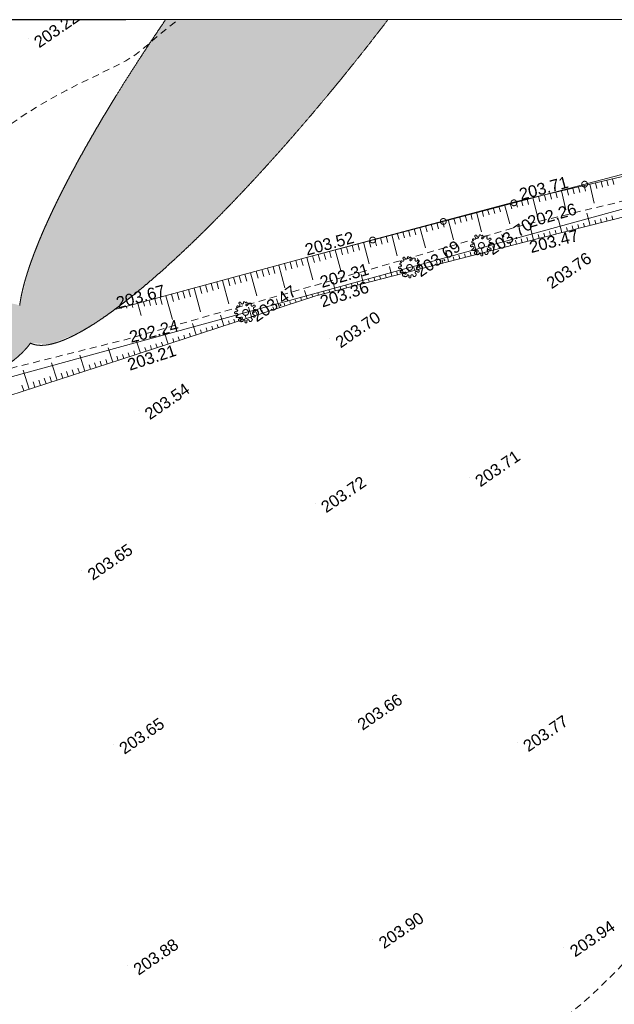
# Model space of a CAD drawing. Header units: millimetres. Extents: x -446952 to 537903, y -185749 to 168493.
# Tile 154 of 155: x 435644 to 486512, y 84259 to 168493. Entities that reach past the tile are written whole.
import ezdxf
from ezdxf.xclip import XClip

# ---------------------------------------------------------------- set-up
doc = ezdxf.new("R2010")
doc.units = ezdxf.units.MM
doc.header["$MEASUREMENT"] = 0
doc.header["$XCLIPFRAME"] = 0
doc.linetypes.add('FOSSE', pattern=[1000, 600, -400])
doc.linetypes.add('Wipeout_Contour', pattern=[1000, 0, -1000])
for name, color, linetype in [('02 AF-17-0322 ZAE POMME- CHANTIER-2018-09-26_2_2D - Dessins placés - Géomètre.2D', 7, 'Continuous'), ('02 AF-17-0322 ZAE POMME- CHANTIER-2018-09-26_2_X-PAP-PL_PT_1_TN décapé', 7, 'Continuous'), ('02 AF-17-0322 ZAE POMME- CHANTIER-2018-09-26_2_X-PTS TOPO-TEXTE TOPOALT', 7, 'Continuous'), ('02 AF-17-0322 ZAE POMME- CHANTIER-2018-09-26_2_X-PTS TOPO-TOPOPOINT', 7, 'Continuous'), ('02 AF-17-0322 ZAE POMME- CHANTIER-2018-09-26_2_Y - FDP TOPO-LIMITES_ 98061', 7, 'Continuous'), ('02 AF-17-0322 ZAE POMME- CHANTIER-2018-09-26_2_Y-FDP TOPO-CN_1_00', 7, 'Continuous'), ('02 AF-17-0322 ZAE POMME- CHANTIER-2018-09-26_2_Y-FDP TOPO-TOP_AXE_FOSSE', 7, 'Continuous'), ('02 AF-17-0322 ZAE POMME- CHANTIER-2018-09-26_2_Y-FDP TOPO-TOP_BARBULE', 7, 'Continuous'), ('02 AF-17-0322 ZAE POMME- CHANTIER-2018-09-26_2_Y-FDP TOPO-TOP_CLOTURE', 7, 'Continuous'), ('02 AF-17-0322 ZAE POMME- CHANTIER-2018-09-26_2_Y-FDP TOPO-TOP_TALUS', 7, 'Continuous'), ('02 AF-17-0322 ZAE POMME- CHANTIER-2018-09-26_2_Y-FDP TOPO-TOP_VEGETATION', 7, 'Continuous'), ('02 AF-17-0322 ZAE POMME- CHANTIER-2018-09-26_2_Y-FDP TOPO-TOP_VEGETATION_symb', 7, 'Continuous'), ('2D - Dessins placés - Géomètre.2D', 7, 'Continuous')]:
    doc.layers.add(name, color=color, linetype=linetype)
doc.styles.add('STYLE_GENERE_4', font='txt')

# ---------------------------------------------------------------- blocks, each defined once
blk = doc.blocks.new('Dessin_1_2', base_point=(-56559339, -2771872408))
at = {"color": 254, "linetype": 'Wipeout_Contour', "lineweight": 0, "ltscale": 2094265.569888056}
blk.add_wipeout([(-446952, -185749), (537903, -185749), (537903, 168493), (-446952, 168064)], dxfattribs=at).dxf.layer = '02 AF-17-0322 ZAE POMME- CHANTIER-2018-09-26_2_2D - Dessins placés - Géomètre.2D'
at = {"layer": '02 AF-17-0322 ZAE POMME- CHANTIER-2018-09-26_2_Y-FDP TOPO-TOP_VEGETATION', "linetype": 'Continuous', "lineweight": 15, "true_color": 0xa80f02}
h = blk.add_hatch(dxfattribs=at)
h.set_pattern_fill('HAIE_0002', color=14, style=0, pattern_type=2)
h.set_pattern_definition([(143.817118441, (-56558188.12, -2771871606.98), (-29157.3511168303, 21209.641107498), [120.678, -42258.5622]), (196.092123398, (-56559659.67, -2771870413.2), (1647.71694007, 1133.59114561), [126.26, -6198.2953203]), (141.454585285, (-56559781.04, -2771870448.155), (-21327.552653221, 16885.9556384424), [136.92, -47946.3411206]), (145.777577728, (-56558620.62, -2771871913.55), (-8963.3896082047, 5971.4024091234), [172.99, -38453.4258316]), (62.9700008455, (-56559501.144, -2771871106.23), (11323.3394669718, 22355.8042420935), [155.52, -54433.8562558]), (118.186880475, (-56559428.14, -2771871242.69), (-1133.591145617, 1647.716940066), [154.76, -17956.0102763]), (62.599559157, (-56559045.99, -2771869887.23), (13485.1822015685, 26270.7034735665), [96.834, -33903.166]), (103.971027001, (-56557945.33, -2771871336.23), (-1753.056496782, 6076.741965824), [97.4, -16990.6074906]), (157.432315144, (-56557973.63, -2771871245), (-6696.2073169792, 2675.968528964), [115.3, -40381.6134626]), (169.52707222, (-56557993.9, -2771871044.6), (1647.7169401, 1133.5911456), [72.554, -2755.8731247]), (190.777577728, (-56558605.52, -2771869964.484), (34298.6090603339, 6603.439749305), [155.74, -54470.261135]), (79.52707222, (-56558778.9, -2771870104.6), (-1133.5911456, 1647.7169401), [112.844, -2715.5831247]), (82.8935328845, (-56558603.4, -2771870329.6), (2465.28941555, 21116.873539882), [68.56, -24014.6291576]), (69.2222257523, (-56558393.82, -2771870614.12), (8542.0313813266, 22869.930036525), [90.1, -31532.6766016]), (162.817235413, (-56559525.37, -2771870196.28), (-12258.823488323, 3704.2201179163), [92.24, -48322.6337476]), (106.782400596, (-56558729.775, -2771870990.66), (-13404.9866230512, 44184.9107007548), [149.56, -52348.0589936]), (149.873248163, (-56558772.92, -2771870847.5), (-3914.899231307, 2161.8427345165), [119.84, -41927.7520832]), (149.543965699, (-56558316.04, -2771871058.51), (-3914.8992312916, 2161.8427345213), [175.92, -32929.9707144]), (75.712997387, (-56558331.1, -2771871117.43), (514.125794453, 2781.308085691), [60.54, -21199.7516254]), (97.962021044, (-56558272.6, -2771871333.2), (-1133.59114562, 1647.71694007), [38.226, -4433.909955]), (165.712997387, (-56558737.34, -2771871562.95), (-2781.308085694, 514.125794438), [121.14, -21139.1516254]), (193.971027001, (-56558759.63, -2771871329.39), (6076.741965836, 1753.05649674), [97.404, -16990.6034906]), (54.3259485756, (-56559157.675, -2771871354.235), (13590.5217582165, 19060.370361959), [66.78, -53074.5410224]), (151.092123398, (-56559158, -2771870891), (-2781.30808568, 514.12579445), [38.226, -4433.909955]), (79.52707222, (-56559062.4, -2771870617.8), (-1133.5911456, 1647.7169401), [48.37, -2780.0571247]), (90.837004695, (-56558774.76, -2771870613.56), (-619.46535117, 4429.02502575), [41.158, -7169.9445509]), (165.712997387, (-56559221.82, -2771870305.46), (-2781.308085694, 514.125794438), [60.62, -21199.6716254]), (34.52707222, (-56559612.5, -2771870775.3), (-1133.5911456, 1647.71694), [100, -1900]), (180.837004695, (-56559375.14, -2771872174.6), (4429.02502575, 619.46535117), [123.14, -7087.9625509]), (177.657174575, (-56559673.7, -2771871529.4), (7210.33311143, 105.339556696), [142.448, -9857.552]), (70.911424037, (-56559860.01, -2771871650.6), (3190.0943234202, 9477.515402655), [134.434, -47067.2608848]), (171.262776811, (-56560006.575, -2771871246.68), (-43367.3382251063, 6578.2957702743), [133.152, -46557.31812]), (60.237026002, (-56560202.476, -2771870821.12), (2161.8427345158, 3914.899231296), [183.52, -59749.776255]), (161.932428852, (-56559236, -2771871954.575), (-31213.8542935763, 10084.408764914), [122, -42679.869118]), (79.52707222, (-56559054, -2771872188.9), (-1133.5911456, 1647.7169401), [56.422, -2772.0051247]), (187.962021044, (-56559430.4, -2771871521.05), (1647.71694006, 1133.59114562), [50.87, -4421.265955]), (201.998264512, (-56559089.74, -2771871895.46), (9372.17584594, 4020.23878804), [157.76, -18281.3289146]), (79.52707222, (-56559746.3, -2771871110.1), (-1133.5911456, 1647.7169401), [141.422, -2687.0051247])])
h.paths.add_polyline_path([(414570, 133865), (414446, 132843), (414517, 131827), (414780, 130847), (415227, 129935), (415845, 129117), (416614, 128421), (417510, 127867), (418506, 127473), (419571, 127250), (420672, 127206), (421774, 127342), (422844, 127654), (423848, 128131), (424756, 128761), (425539, 129522), (426172, 130391), (426637, 131341), (426919, 132344), (427009, 133367), (426904, 134379), (426608, 135349), (426130, 136247), (426454, 136242), (426790, 136248), (427135, 136267), (427490, 136298), (427852, 136341), (428222, 136396), (428597, 136462), (428977, 136541), (429361, 136630), (429746, 136731), (430133, 136842), (430520, 136963), (430906, 137095), (431289, 137236), (431669, 137387), (432044, 137546), (432414, 137713), (432776, 137888), (433130, 138071), (433476, 138260), (433811, 138455), (434135, 138656), (434447, 138861), (434745, 139071), (435030, 139284), (435300, 139501), (435554, 139720), (435792, 139940), (436013, 140161), (436216, 140383), (436400, 140605), (436565, 140825), (438272, 140729), (440751, 141735), (443917, 143808), (447663, 146877), (451860, 150837), (456364, 155553), (461021, 160864), (465673, 166587), (467089, 168462), (448127, 168454), (447209, 167139), (443524, 161387), (440431, 156030), (438036, 151250), (436422, 147213), (435644, 144055), (435305, 144147), (434938, 144218), (434544, 144267), (434126, 144294), (433686, 144298), (433227, 144281), (432750, 144241), (432259, 144180), (431756, 144097), (431244, 143993), (430726, 143868), (430205, 143724), (429683, 143561), (429164, 143379), (428650, 143180), (428144, 142966), (427649, 142736), (427168, 142493), (426703, 142238), (426257, 141972), (425832, 141696), (425431, 141413), (425056, 141123), (424709, 140829), (424391, 140531), (424105, 140232), (423853, 139934), (423635, 139637), (423452, 139343), (423307, 139055), (423199, 138774), (423129, 138500), (422074, 138754), (420977, 138830), (419872, 138725), (418794, 138444), (417776, 137994), (416849, 137391), (416042, 136651), (415381, 135799), (414885, 134861)])
at = {"layer": '02 AF-17-0322 ZAE POMME- CHANTIER-2018-09-26_2_X-PTS TOPO-TOPOPOINT', "color": 14, "linetype": 'Continuous', "lineweight": 15, "true_color": 0xa80f02}
for p, q in [((436361, 166898), (436361, 166898)), ((478104, 152938), (478104, 152938)), ((478641, 150899), (478641, 150899)), ((475146, 149178), (475146, 149178)), ((478922, 149494), (478922, 149494)), ((460056, 148117), (460056, 148117)), ((468998, 147296), (468998, 147296)), ((460878, 145759), (460878, 145759)), ((480199, 146281), (480199, 146281)), ((460988, 144880), (460988, 144880)), ((443775, 143688), (443775, 143688)), ((454972, 143449), (454972, 143449)), ((444551, 141087), (444551, 141087)), ((462147, 141224), (462147, 141224)), ((444283, 139415), (444283, 139415)), ((445829, 135085), (445829, 135085)), ((474105, 129342), (474105, 129342)), ((460915, 127123), (460915, 127123)), ((440951, 121348), (440952, 121348)), ((464026, 108518), (464026, 108518)), ((443656, 106466), (443656, 106466)), ((478208, 106676), (478208, 106676)), ((465855, 89833), (465855, 89833)), ((482208, 89122), (482208, 89122)), ((444864, 87564), (444864, 87564))]:
    blk.add_line(p, q, dxfattribs=at)
at = {"layer": '02 AF-17-0322 ZAE POMME- CHANTIER-2018-09-26_2_Y - FDP TOPO-LIMITES_ 98061', "color": 14, "linetype": 'Continuous', "lineweight": 15, "true_color": 0xa80f02, "flags": 128}
blk.add_lwpolyline([(537903, -55089), (423536, -25618), (401416, -23168), (362518, -18746), (316405, -13756), (331142, 80568), (334913, 102715), (428557, 136207), (537903, 166187)], dxfattribs=at)
at = {"layer": '02 AF-17-0322 ZAE POMME- CHANTIER-2018-09-26_2_Y-FDP TOPO-CN_1_00', "color": 14, "linetype": 'FOSSE', "lineweight": 15, "true_color": 0xa80f02, "flags": 128}
for points in [[(429320, 135276), (428733, 136122), (428289, 136797), (427961, 137350), (427723, 137835), (427549, 138301), (427413, 138801), (427288, 139387), (427150, 140109), (426981, 141005), (426800, 142060), (426636, 143246), (426518, 144534), (426473, 145894), (426531, 147299), (426720, 148719), (427069, 150125), (427597, 151493), (428292, 152815), (429133, 154084), (430097, 155297), (431162, 156449), (432309, 157534), (433514, 158549), (434758, 159487), (436017, 160347), (437271, 161129), (438500, 161836), (439683, 162472), (440798, 163039), (441826, 163542), (442745, 163982), (443534, 164363), (444183, 164691), (444719, 164984), (445178, 165264), (445597, 165553), (446014, 165871), (446465, 166240), (446987, 166681), (447617, 167216), (448401, 167871), (449125, 168454)], [(429447, 62004), (429401, 62912), (429342, 64173), (429298, 65321), (429271, 66352), (429266, 67269), (429287, 68075), (429338, 68773), (429422, 69367), (429544, 69859), (429707, 70254), (429913, 70555), (430164, 70775), (430459, 70928), (430795, 71029), (431174, 71090), (431592, 71127), (432051, 71153), (432549, 71183), (433085, 71228), (433658, 71296), (434269, 71392), (434915, 71521), (435597, 71689), (436314, 71901), (437065, 72163), (437849, 72479), (438669, 72852), (439539, 73264), (440476, 73695), (441497, 74125), (442620, 74533), (443861, 74898), (445237, 75201), (446766, 75420), (448453, 75542), (450262, 75578), (452142, 75548), (454045, 75471), (455922, 75365), (457724, 75249), (459403, 75142), (460909, 75063), (462207, 75027), (463312, 75033), (464256, 75076), (465068, 75153), (465778, 75257), (466416, 75386), (467011, 75533), (467593, 75695), (468190, 75870), (468812, 76061), (469469, 76276), (470170, 76523), (470923, 76808), (471738, 77138), (472622, 77521), (473585, 77964), (474631, 78473), (475747, 79045), (476915, 79679), (478120, 80371), (479342, 81119), (480565, 81921), (481771, 82773), (482944, 83673), (484068, 84615), (485139, 85589), (486158, 86581), (487122, 87575), (488031, 88560), (488883, 89519), (489678, 90441), (490415, 91310), (491094, 92117), (491719, 92860), (492299, 93544), (492838, 94172), (493344, 94748), (493822, 95274), (494281, 95753), (494725, 96190), (495163, 96593), (495616, 96995), (496103, 97435), (496647, 97953), (497269, 98587), (497990, 99375), (498832, 100358), (499816, 101574), (500953, 103044), (502207, 104723), (503534, 106549), (504889, 108457), (506225, 110384), (507499, 112269), (508664, 114048), (509675, 115657), (510501, 117052), (511167, 118252), (511712, 119297), (512175, 120225), (512596, 121074), (513012, 121882), (513465, 122687), (513992, 123528), (514621, 124435), (515331, 125407), (516089, 126434), (516864, 127508), (517621, 128617), (518330, 129754), (518957, 130909), (519469, 132073), (519840, 133237), (520067, 134402), (520152, 135568), (520098, 136738), (519907, 137911), (519583, 139090), (519128, 140276), (518544, 141470), (517838, 142670), (517038, 143864), (516174, 145035), (515275, 146167), (514374, 147244), (513500, 148251), (512685, 149171), (511959, 149988), (511346, 150691), (510844, 151287), (510442, 151787), (510133, 152202), (509905, 152543), (509750, 152823), (509657, 153051), (509619, 153240), (509625, 153400), (509669, 153534), (509743, 153646), (509840, 153739), (509954, 153815), (510077, 153879), (510203, 153932), (510324, 153978), (510435, 154020), (510538, 154059), (510634, 154095), (510727, 154129), (510819, 154163), (510913, 154198), (511012, 154233), (511117, 154270), (511239, 154312), (511411, 154368), (511673, 154450), (512065, 154570), (512628, 154740), (513401, 154972), (514425, 155277), (515739, 155666), (517387, 156158), (519414, 156789), (521871, 157603), (524806, 158642), (528269, 159950), (532309, 161570), (536975, 163545), (537903, 163957)]]:
    blk.add_lwpolyline(points, dxfattribs=at)
at = {"layer": '02 AF-17-0322 ZAE POMME- CHANTIER-2018-09-26_2_Y-FDP TOPO-TOP_AXE_FOSSE', "color": 14, "linetype": 'FOSSE', "lineweight": 15, "true_color": 0xa80f02, "flags": 128}
blk.add_lwpolyline([(537903, 165872), (525593, 162915), (510076, 158687), (495000, 154846), (478641, 150899), (460878, 145759), (444551, 141087), (428817, 137159), (424302, 109581), (424685, 93924), (426316, 72969), (428394, 49725), (438091, 40008), (447205, 34196), (465708, 25486), (475348, 21925), (490590, 32633), (500700, 42539), (514251, 54585), (529542, 67265), (537903, 74232)], dxfattribs=at)
at = {"layer": '02 AF-17-0322 ZAE POMME- CHANTIER-2018-09-26_2_Y-FDP TOPO-TOP_BARBULE', "color": 14, "linetype": 'Continuous', "lineweight": 15, "true_color": 0xa80f02}
for p, q in [((483448, 154191), (483561, 153707)), ((483935, 154305), (484048, 153822)), ((484421, 154419), (484799, 152810)), ((484908, 154534), (485021, 154052)), ((485395, 154648), (485508, 154166)), ((485882, 154762), (485994, 154281)), ((486369, 154876), (486481, 154396)), ((480040, 153392), (480155, 152903)), ((480527, 153506), (480642, 153017)), ((481014, 153620), (481128, 153132)), ((481501, 153734), (481615, 153247)), ((481987, 153849), (482368, 152227)), ((482474, 153963), (482588, 153477)), ((482961, 154077), (483075, 153592)), ((476644, 152548), (476776, 152052)), ((477127, 152677), (477567, 151032)), ((477610, 152806), (477741, 152315)), ((478093, 152935), (478224, 152446)), ((478580, 153050), (478695, 152558)), ((479067, 153164), (479182, 152673)), ((479553, 153278), (479937, 151644)), ((473263, 151645), (473400, 151132)), ((473746, 151774), (473882, 151263)), ((474229, 151903), (474364, 151395)), ((474712, 152032), (475162, 150346)), ((475195, 152161), (475329, 151658)), ((475678, 152290), (475812, 151789)), ((476161, 152419), (476294, 151921)), ((484440, 150897), (484171, 151953)), ((486378, 151389), (486299, 151701)), ((470364, 150871), (470505, 150343)), ((470847, 151000), (470987, 150475)), ((471330, 151129), (471470, 150606)), ((471813, 151258), (471952, 150738)), ((472296, 151387), (472757, 149661)), ((472779, 151516), (472917, 151001)), ((482017, 150281), (481742, 151361)), ((482986, 150527), (482904, 150848)), ((483471, 150650), (483389, 150970)), ((483955, 150773), (483874, 151092)), ((484924, 151020), (484844, 151335)), ((485409, 151143), (485329, 151457)), ((485894, 151266), (485814, 151579)), ((466983, 149967), (467128, 149423)), ((467466, 150096), (467948, 148291)), ((467949, 150225), (468093, 149686)), ((468432, 150354), (468575, 149818)), ((468915, 150483), (469058, 149949)), ((469398, 150613), (469540, 150081)), ((469881, 150742), (470353, 148976)), ((477172, 149044), (476898, 150109)), ((479594, 149665), (479313, 150769)), ((480078, 149788), (479995, 150118)), ((480563, 149911), (480480, 150240)), ((481048, 150034), (480965, 150361)), ((481532, 150158), (481449, 150483)), ((482501, 150404), (482419, 150727)), ((464084, 149193), (464233, 148635)), ((464567, 149322), (464716, 148766)), ((465050, 149451), (465543, 147606)), ((465534, 149580), (465681, 149029)), ((466017, 149709), (466163, 149160)), ((466500, 149838), (466646, 149292)), ((474751, 148421), (474492, 149428)), ((476204, 148795), (476123, 149107)), ((476688, 148919), (476607, 149235)), ((477656, 149168), (477573, 149491)), ((478141, 149293), (478057, 149619)), ((478625, 149418), (478540, 149748)), ((479109, 149542), (479025, 149874)), ((460703, 148290), (460857, 147715)), ((461186, 148419), (461339, 147846)), ((461669, 148548), (461821, 147978)), ((462152, 148677), (462304, 148109)), ((462635, 148806), (463139, 146921)), ((463118, 148935), (463269, 148372)), ((463601, 149064), (463751, 148503)), ((472330, 147798), (472086, 148747)), ((473298, 148047), (473223, 148339)), ((473783, 148172), (473707, 148467)), ((474267, 148296), (474190, 148595)), ((475235, 148546), (475157, 148851)), ((475719, 148670), (475640, 148979)), ((457807, 147505), (458337, 145557)), ((458290, 147637), (458448, 147054)), ((458772, 147768), (458930, 147186)), ((459255, 147899), (459412, 147319)), ((459737, 148030), (459895, 147452)), ((460220, 148161), (460734, 146236)), ((469909, 147175), (469679, 148066)), ((470393, 147300), (470323, 147571)), ((470877, 147424), (470807, 147699)), ((471361, 147549), (471290, 147827)), ((471846, 147674), (471773, 147955)), ((472814, 147923), (472740, 148211)), ((454430, 146587), (454592, 145992)), ((454912, 146718), (455074, 146124)), ((455395, 146849), (455932, 144875)), ((455877, 146980), (456038, 146390)), ((456360, 147112), (456520, 146523)), ((456842, 147243), (457002, 146655)), ((457325, 147374), (457484, 146788)), ((465066, 145929), (464867, 146705)), ((467003, 146428), (466940, 146674)), ((467488, 146552), (467273, 147386)), ((467972, 146677), (467907, 146930)), ((468456, 146801), (468390, 147058)), ((468940, 146926), (468873, 147186)), ((469424, 147051), (469357, 147315)), ((451535, 145799), (451700, 145195)), ((452018, 145930), (452182, 145328)), ((452500, 146062), (452664, 145460)), ((452983, 146193), (453526, 144194)), ((453465, 146324), (453628, 145726)), ((453948, 146455), (454110, 145859)), ((462645, 145307), (462461, 146024)), ((463614, 145556), (463557, 145778)), ((464098, 145680), (464040, 145906)), ((464582, 145805), (464523, 146034)), ((465551, 146054), (465490, 146290)), ((466035, 146179), (465973, 146418)), ((466519, 146303), (466457, 146546)), ((448640, 145012), (448807, 144398)), ((449123, 145143), (449289, 144531)), ((449605, 145274), (449771, 144664)), ((450088, 145405), (450253, 144797)), ((450570, 145537), (451121, 143512)), ((451053, 145668), (451218, 145062)), ((460238, 144635), (460013, 145323)), ((460714, 144790), (460647, 144993)), ((461193, 144933), (461140, 145138)), ((461677, 145057), (461623, 145266)), ((462161, 145182), (462107, 145394)), ((463129, 145431), (463073, 145650)), ((445263, 144093), (445326, 143861)), ((445746, 144224), (446024, 143200)), ((446228, 144356), (446332, 143973)), ((446711, 144487), (446835, 144029)), ((447193, 144618), (447338, 144085)), ((447675, 144749), (447841, 144141)), ((448158, 144881), (448716, 142831)), ((457862, 143858), (457614, 144617)), ((458337, 144013), (458264, 144237)), ((458813, 144169), (458741, 144388)), ((459288, 144324), (459218, 144539)), ((459763, 144479), (459694, 144690)), ((443816, 143699), (443817, 143693)), ((444298, 143831), (444320, 143749)), ((444781, 143962), (444823, 143805)), ((453110, 142303), (452815, 143205)), ((455486, 143080), (455214, 143911)), ((455961, 143236), (455881, 143481)), ((456437, 143391), (456358, 143632)), ((456912, 143547), (456834, 143783)), ((457387, 143702), (457311, 143934)), ((450734, 141526), (450416, 142499)), ((452635, 142148), (452545, 142422)), ((453585, 142458), (453498, 142725)), ((454060, 142614), (453975, 142876)), ((454536, 142769), (454451, 143027)), ((455011, 142925), (454928, 143178)), ((448358, 140748), (448016, 141793)), ((449784, 141215), (449685, 141515)), ((450259, 141370), (450162, 141666)), ((451209, 141681), (451115, 141969)), ((451684, 141837), (451592, 142120)), ((452160, 141992), (452068, 142271)), ((445982, 139971), (445617, 141087)), ((447407, 140437), (447302, 140759)), ((447883, 140593), (447779, 140911)), ((448833, 140904), (448732, 141213)), ((449308, 141059), (449209, 141364)), ((443605, 139196), (443209, 140421)), ((444556, 139505), (444441, 139856)), ((445031, 139660), (444919, 140003)), ((445507, 139816), (445396, 140155)), ((446457, 140127), (446349, 140457)), ((446932, 140282), (446826, 140608)), ((438847, 137658), (438368, 139142)), ((441226, 138427), (440788, 139782)), ((442178, 138735), (442051, 139126)), ((442653, 138889), (442530, 139272)), ((443129, 139042), (443008, 139418)), ((444081, 139350), (443964, 139710)), ((436468, 136889), (435947, 138503)), ((439323, 137812), (439182, 138250)), ((439799, 137966), (439660, 138396)), ((440275, 138120), (440138, 138542)), ((440750, 138273), (440616, 138688)), ((441702, 138581), (441573, 138980)), ((436944, 137043), (436790, 137520)), ((437420, 137197), (437269, 137666)), ((437896, 137351), (437747, 137812)), ((438371, 137505), (438225, 137958)), ((435993, 136736), (435834, 137228))]:
    blk.add_line(p, q, dxfattribs=at)
at = {"layer": '02 AF-17-0322 ZAE POMME- CHANTIER-2018-09-26_2_Y-FDP TOPO-TOP_CLOTURE', "color": 14, "linetype": 'Continuous', "lineweight": 15, "true_color": 0xa80f02, "flags": 128}
blk.add_lwpolyline([(536788, 168492), (509704, 161172), (493533, 156938), (460056, 148117)], dxfattribs=at)
for points in [[(484215, 154483, 1), (483731, 154356, 1)], [(478171, 152891, 1), (477687, 152763, 1)], [(472128, 151298, 1), (471643, 151170, 1)], [(466084, 149706, 1), (465600, 149578, 1)]]:
    blk.add_lwpolyline(points, format="xyb", close=True, dxfattribs=at)
at = {"layer": '02 AF-17-0322 ZAE POMME- CHANTIER-2018-09-26_2_Y-FDP TOPO-TOP_TALUS', "color": 14, "linetype": 'Continuous', "lineweight": 15, "true_color": 0xa80f02, "flags": 128}
for points in [[(537903, 168069), (525222, 164587), (509935, 160418), (493762, 156610), (478104, 152938), (460056, 148117), (443775, 143688)], [(537903, 164793), (526080, 161784), (510346, 157572), (494961, 153571), (478922, 149494), (460988, 144880), (444283, 139415), (429491, 134634), (426589, 109498), (427028, 94361), (428577, 73669), (430293, 50677), (441282, 40683), (448637, 36502), (466536, 27117), (474745, 24196), (489539, 34023), (499398, 43905), (512952, 55895), (528763, 69009), (537903, 76614)]]:
    blk.add_lwpolyline(points, dxfattribs=at)
at = {"layer": '02 AF-17-0322 ZAE POMME- CHANTIER-2018-09-26_2_Y-FDP TOPO-TOP_VEGETATION', "color": 14, "linetype": 'Continuous', "lineweight": 15, "true_color": 0xa80f02}
for centre, major_axis, ratio, start_param, end_param in [((460847, 172927), (24524, 31950), 0.191154, 1.855452, 2.822842), ((460847, 172927), (24524, 31950), 0.191154, 3.178612, 4.719366), ((430127, 140270), (-6935, -2649), 0.437626, 0.800459, 2.562037)]:
    blk.add_ellipse(centre, major_axis=major_axis, ratio=ratio, start_param=start_param, end_param=end_param, dxfattribs=at)
at = {"layer": '02 AF-17-0322 ZAE POMME- CHANTIER-2018-09-26_2_Y-FDP TOPO-TOP_VEGETATION_symb', "color": 14, "linetype": 'Continuous', "lineweight": 15, "true_color": 0xa80f02}
for centre in [(475146, 149178), (468998, 147296), (454972, 143449)]:
    blk.add_circle(centre, 250, dxfattribs=at)
for centre, radius, start, end in [((474662, 149973), 87.8, 122.88547, 236.5676), ((474662, 149973), 87.8, 9.20335, 122.88547), ((474854, 150004), 107, 189.20335, 287.88547), ((474854, 150004), 107, 287.88547, 26.5676), ((475022, 150004), 86.4, 31.33108, 146.02642), ((475151, 150068), 58.6, 198.94432, 350.2391), ((475186, 149963), 97.1, 280.86615, 76.68045), ((475457, 149889), 87.8, 64.52707, 178.20919), ((475541, 149875), 104, 12.67514, 116.24279), ((474287, 149156), 87.8, 70.84495, 184.52707), ((474287, 149156), 87.8, 184.52707, 298.20919), ((474400, 149472), 87.8, 154.52707, 268.20919), ((474351, 149340), 107, 250.84495, 349.52707), ((474556, 149259), 344, 105.22344, 133.08503), ((474457, 149667), 76.8, 78.83578, 276.01212), ((474422, 149348), 43.8, 321.2464, 124.11524), ((474555, 149810), 107, 219.20335, 317.88547), ((474555, 149810), 107, 317.88547, 56.5676), ((475221, 149808), 62.1, 105.18071, 281.87222), ((475153, 149968), 229, 288.59171, 340.5581), ((475713, 149817), 107, 130.84495, 229.52707), ((475713, 149817), 107, 229.52707, 328.20919), ((475853, 149114), 79.9, 92.35827, 207.85998), ((475878, 149714), 87.8, 34.52707, 148.20919), ((475915, 149523), 107, 100.84495, 199.52707), ((475915, 149523), 107, 199.52707, 298.20919), ((475879, 149276), 87.8, 250.84495, 4.52707), ((475878, 149714), 87.8, 280.84495, 34.52707), ((475919, 149356), 86.4, 302.97268, 57.66802), ((474379, 148985), 107, 19.52707, 118.20919), ((474415, 148794), 87.8, 100.84495, 214.52707), ((474420, 148603), 161, 64.11808, 118.61818), ((474379, 148985), 107, 280.84495, 19.52707), ((474591, 149096), 362, 253.89317, 297.74856), ((474660, 148541), 123, 35.71583, 305.18966), ((474777, 148428), 47.9, 164.26289, 338.08507), ((474782, 148694), 84.1, 254.89949, 105.47253), ((474862, 148488), 87.8, 242.88547, 356.5676), ((474986, 148506), 43.8, 49.6048, 212.47364), ((474992, 148435), 107, 339.20335, 77.88547), ((475174, 148366), 87.8, 159.20335, 272.88547), ((475174, 148366), 87.8, 272.88547, 26.5676), ((475348, 148453), 107, 107.88547, 206.5676), ((475348, 148453), 107, 9.20335, 107.88547), ((475541, 148484), 87.8, 189.20335, 302.88547), ((475585, 148508), 97.5, 272.14856, 353.54358), ((475734, 148735), 107, 139.52707, 238.20919), ((475734, 148735), 107, 40.84495, 139.52707), ((475632, 148569), 87.8, 304.52707, 58.20919), ((475888, 149057), 107, 169.52707, 268.20919), ((475882, 148862), 87.8, 220.84495, 334.52707), ((475882, 148862), 87.8, 334.52707, 88.20919), ((468253, 147591), 87.8, 154.52707, 268.20919), ((468203, 147459), 107, 250.84495, 349.52707), ((468408, 147377), 344, 105.22344, 133.08503), ((468310, 147786), 76.8, 78.83578, 276.01212), ((468274, 147467), 43.8, 321.2464, 124.11524), ((468408, 147929), 107, 219.20335, 317.88547), ((468515, 148091), 87.8, 122.88547, 236.5676), ((468515, 148091), 87.8, 9.20335, 122.88547), ((468408, 147929), 107, 317.88547, 56.5676), ((468707, 148122), 107, 189.20335, 287.88547), ((468707, 148122), 107, 287.88547, 26.5676), ((468875, 148122), 86.4, 31.33108, 146.02642), ((469004, 148186), 58.6, 198.94432, 350.2391), ((469074, 147926), 62.1, 105.18071, 281.87222), ((469039, 148081), 97.1, 280.86615, 76.68045), ((469006, 148087), 229, 288.59171, 340.5581), ((469310, 148008), 87.8, 64.52707, 178.20919), ((469394, 147993), 104, 12.67514, 116.24279), ((469566, 147935), 107, 130.84495, 229.52707), ((469566, 147935), 107, 229.52707, 328.20919), ((469731, 147833), 87.8, 34.52707, 148.20919), ((469768, 147641), 107, 100.84495, 199.52707), ((469768, 147641), 107, 199.52707, 298.20919), ((469731, 147833), 87.8, 280.84495, 34.52707), ((469772, 147474), 86.4, 302.97268, 57.66802), ((468139, 147275), 87.8, 70.84495, 184.52707), ((468139, 147275), 87.8, 184.52707, 298.20919), ((468268, 146912), 87.8, 100.84495, 214.52707), ((468231, 147103), 107, 19.52707, 118.20919), ((468273, 146721), 161, 64.11808, 118.61818), ((468231, 147103), 107, 280.84495, 19.52707), ((468443, 147214), 362, 253.89317, 297.74856), ((468513, 146659), 123, 35.71583, 305.18966), ((468635, 146812), 84.1, 254.89949, 105.47253), ((468714, 146606), 87.8, 242.88547, 356.5676), ((468839, 146624), 43.8, 49.6048, 212.47364), ((468845, 146553), 107, 339.20335, 77.88547), ((469201, 146571), 107, 107.88547, 206.5676), ((469201, 146571), 107, 9.20335, 107.88547), ((469393, 146602), 87.8, 189.20335, 302.88547), ((469437, 146626), 97.5, 272.14856, 353.54358), ((469587, 146853), 107, 139.52707, 238.20919), ((469587, 146853), 107, 40.84495, 139.52707), ((469485, 146687), 87.8, 304.52707, 58.20919), ((469706, 147232), 79.9, 92.35827, 207.85998), ((469741, 147175), 107, 169.52707, 268.20919), ((469735, 146980), 87.8, 220.84495, 334.52707), ((469732, 147395), 87.8, 250.84495, 4.52707), ((469735, 146980), 87.8, 334.52707, 88.20919), ((468630, 146546), 47.9, 164.26289, 338.08507), ((469027, 146484), 87.8, 159.20335, 272.88547), ((469027, 146484), 87.8, 272.88547, 26.5676), ((454489, 144244), 87.8, 122.88547, 236.5676), ((454489, 144244), 87.8, 9.20335, 122.88547), ((454382, 144081), 107, 317.88547, 56.5676), ((454681, 144275), 107, 189.20335, 287.88547), ((454681, 144275), 107, 287.88547, 26.5676), ((454849, 144274), 86.4, 31.33108, 146.02642), ((454978, 144338), 58.6, 198.94432, 350.2391), ((455048, 144079), 62.1, 105.18071, 281.87222), ((455013, 144234), 97.1, 280.86615, 76.68045), ((454980, 144239), 229, 288.59171, 340.5581), ((455284, 144160), 87.8, 64.52707, 178.20919), ((455368, 144146), 104, 12.67514, 116.24279), ((455540, 144088), 107, 130.84495, 229.52707), ((455705, 143985), 87.8, 34.52707, 148.20919), ((454114, 143427), 87.8, 70.84495, 184.52707), ((454114, 143427), 87.8, 184.52707, 298.20919), ((454227, 143743), 87.8, 154.52707, 268.20919), ((454178, 143611), 107, 250.84495, 349.52707), ((454382, 143530), 344, 105.22344, 133.08503), ((454206, 143256), 107, 19.52707, 118.20919), ((454284, 143938), 76.8, 78.83578, 276.01212), ((454249, 143619), 43.8, 321.2464, 124.11524), ((454206, 143256), 107, 280.84495, 19.52707), ((454382, 144081), 107, 219.20335, 317.88547), ((455540, 144088), 107, 229.52707, 328.20919), ((455680, 143384), 79.9, 92.35827, 207.85998), ((455715, 143328), 107, 169.52707, 268.20919), ((455742, 143794), 107, 100.84495, 199.52707), ((455742, 143794), 107, 199.52707, 298.20919), ((455706, 143547), 87.8, 250.84495, 4.52707), ((455709, 143133), 87.8, 334.52707, 88.20919), ((455705, 143985), 87.8, 280.84495, 34.52707), ((455746, 143627), 86.4, 302.97268, 57.66802), ((454242, 143064), 87.8, 100.84495, 214.52707), ((454247, 142874), 161, 64.11808, 118.61818), ((454418, 143366), 362, 253.89317, 297.74856), ((454487, 142812), 123, 35.71583, 305.18966), ((454604, 142698), 47.9, 164.26289, 338.08507), ((454609, 142965), 84.1, 254.89949, 105.47253), ((454689, 142759), 87.8, 242.88547, 356.5676), ((454813, 142777), 43.8, 49.6048, 212.47364), ((454819, 142706), 107, 339.20335, 77.88547), ((455001, 142637), 87.8, 159.20335, 272.88547), ((455001, 142637), 87.8, 272.88547, 26.5676), ((455175, 142724), 107, 107.88547, 206.5676), ((455175, 142724), 107, 9.20335, 107.88547), ((455368, 142755), 87.8, 189.20335, 302.88547), ((455412, 142779), 97.5, 272.14856, 353.54358), ((455561, 143006), 107, 139.52707, 238.20919), ((455561, 143006), 107, 40.84495, 139.52707), ((455459, 142840), 87.8, 304.52707, 58.20919), ((455709, 143133), 87.8, 220.84495, 334.52707)]:
    blk.add_arc(centre, radius, start, end, dxfattribs=at)
at = {"layer": '02 AF-17-0322 ZAE POMME- CHANTIER-2018-09-26_2_X-PTS TOPO-TEXTE TOPOALT', "color": 14, "linetype": 'Continuous', "lineweight": 15, "true_color": 0xa80f02, "char_height": 1000, "style": 'STYLE_GENERE_4'}
for s, insert, attachment_point, rotation in [('\\A1;{\\pql;\\fArial|b0|i0|c0|p38;203.22}', (436743, 166857), 1, 34.52707), ('\\A1;{\\pql;\\fArial|b0|i0|c0|p38;203.71}', (478274, 154012), 1, 14.95536), ('\\A1;{\\pql;\\fArial|b0|i0|c0|p38;202.26}', (479130, 151156), 4, 16.14013), ('\\A1;{\\pql;\\fArial|b0|i0|c0|p38;203.70}', (475527, 149137), 1, 34.52707), ('\\A1;{\\pql;\\fArial|b0|i0|c0|p38;203.52}', (459951, 149270), 1, 15.21795), ('\\A1;{\\pql;\\fArial|b0|i0|c0|p38;203.47}', (479404, 148510), 7, 14.42766), ('\\A1;{\\pql;\\fArial|b0|i0|c0|p38;203.69}', (469380, 147255), 1, 34.52707), ('\\A1;{\\pql;\\fArial|b0|i0|c0|p38;203.76}', (480580, 146239), 1, 34.52707), ('\\A1;{\\pql;\\fArial|b0|i0|c0|p38;202.31}', (461368, 146013), 4, 15.96836), ('\\A1;{\\pql;\\fArial|b0|i0|c0|p38;203.67}', (443794, 144730), 1, 15.21795), ('\\A1;{\\pql;\\fArial|b0|i0|c0|p38;203.47}', (455354, 143408), 1, 34.52707), ('\\A1;{\\pql;\\fArial|b0|i0|c0|p38;203.36}', (461551, 143852), 7, 18.11509), ('\\A1;{\\pql;\\fArial|b0|i0|c0|p38;203.70}', (462528, 141183), 1, 34.52707), ('\\A1;{\\pql;\\fArial|b0|i0|c0|p38;202.24}', (445050, 141325), 4, 14.01693), ('\\A1;{\\pql;\\fArial|b0|i0|c0|p38;203.21}', (445065, 138448), 7, 17.91185), ('\\A1;{\\pql;\\fArial|b0|i0|c0|p38;203.54}', (446211, 135044), 1, 34.52707), ('\\A1;{\\pql;\\fArial|b0|i0|c0|p38;203.71}', (474486, 129301), 1, 34.52707), ('\\A1;{\\pql;\\fArial|b0|i0|c0|p38;203.72}', (461297, 127082), 1, 34.52707), ('\\A1;{\\pql;\\fArial|b0|i0|c0|p38;203.65}', (441333, 121307), 1, 34.52707), ('\\A1;{\\pql;\\fArial|b0|i0|c0|p38;203.66}', (464407, 108477), 1, 34.52707), ('\\A1;{\\pql;\\fArial|b0|i0|c0|p38;203.65}', (444037, 106425), 1, 34.52707), ('\\A1;{\\pql;\\fArial|b0|i0|c0|p38;203.77}', (478589, 106635), 1, 34.52707), ('\\A1;{\\pql;\\fArial|b0|i0|c0|p38;203.90}', (466237, 89792), 1, 34.52707), ('\\A1;{\\pql;\\fArial|b0|i0|c0|p38;203.94}', (482589, 89081), 1, 34.52707), ('\\A1;{\\pql;\\fArial|b0|i0|c0|p38;203.88}', (445246, 87523), 1, 34.52707)]:
    blk.add_mtext(s, dxfattribs=dict(at, insert=insert, attachment_point=attachment_point, rotation=rotation))

msp = doc.modelspace()

# ---------------------------------------------------------------- linework, layer by layer
at = {"layer": '02 AF-17-0322 ZAE POMME- CHANTIER-2018-09-26_2_X-PAP-PL_PT_1_TN décapé', "color": 7, "linetype": 'Continuous', "lineweight": 40, "flags": 128}
msp.add_lwpolyline([(-446952, -185749), (537903, -185749), (537903, 168493), (-446952, 168064)], close=True, dxfattribs=at)

# ---------------------------------------------------------------- next in the draw order: block references
at = {"layer": '2D - Dessins placés - Géomètre.2D', "color": 7, "linetype": 'Continuous', "lineweight": 40}
ref = msp.add_blockref('Dessin_1_2', (-56559339, -2771872408), dxfattribs=at)
XClip(ref).set_block_clipping_path([(-446952.2139278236, -185748.9586169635), (537903.0822630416, -185748.9586169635), (537903.0822630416, 168492.6257651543), (-446952.2139278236, 168063.6339895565)])

doc.saveas('drawing.dxf')
